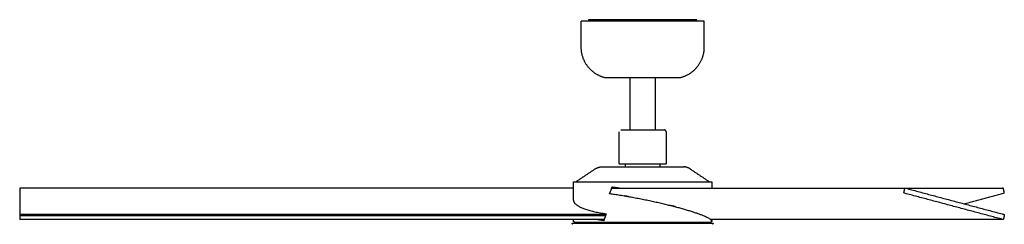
# Model space of a CAD drawing. Header units: millimetres. Extents: x 2334 to 4903, y -719 to 879.
# Tile 2 of 2: x 3860 to 4903, y -719 to -502. Entities that reach past the tile are written whole.
import ezdxf

# ---------------------------------------------------------------- set-up
doc = ezdxf.new("R2010")
doc.units = ezdxf.units.MM
doc.layers.add('Make2D$Visible$Curvas', color=7, linetype='Continuous')

msp = doc.modelspace()

# ---------------------------------------------------------------- linework, layer by layer
at = {"layer": 'Make2D$Visible$Curvas', "color": 7, "lineweight": -3, "true_color": 0xffffff}
for points, weights, knots in [([(4585.100832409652, -503.3272019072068), (4585.100832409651, -503.3272019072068), (4520.100832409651, -503.3272019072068), (4455.100832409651, -503.3272019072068), (4455.100832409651, -503.3272019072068)], [1, 0.7071067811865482, 1, 0.7071067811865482, 1], [0, 0, 0, 102.1017612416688, 102.1017612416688, 204.2035224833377, 204.2035224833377, 204.2035224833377]), ([(4480.100832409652, -563.3272019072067), (4469.074294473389, -560.5362348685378), (4462.087563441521, -551.5607334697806), (4455.100832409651, -542.5852320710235), (4455.100832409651, -531.2109612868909)], [1.000000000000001, 0.8945528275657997, 0.8945528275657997, 0.8945528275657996, 1.000000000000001], [0, 0, 0, 22.74854156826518, 22.74854156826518, 45.49708313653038, 45.49708313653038, 45.49708313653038]), ([(4585.100832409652, -531.2109612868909), (4585.100832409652, -542.5852320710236), (4578.114101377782, -551.5607334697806), (4571.127370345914, -560.5362348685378), (4560.100832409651, -563.3272019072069)], [1.000000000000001, 0.8945528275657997, 0.8945528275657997, 0.8945528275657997, 1.000000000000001], [0, 0, 0, 22.74854156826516, 22.74854156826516, 45.49708313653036, 45.49708313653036, 45.49708313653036]), ([(4560.100832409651, -563.3272019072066), (4560.100832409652, -563.3272019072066), (4520.100832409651, -563.3272019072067), (4480.100832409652, -563.3272019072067), (4480.100832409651, -563.3272019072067)], [1, 0.7071067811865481, 1, 0.7071067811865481, 1], [-125.663706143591, -125.663706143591, -125.663706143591, -62.83185307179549, -62.83185307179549, 0, 0, 0]), ([(4497.176342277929, -618.7194196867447), (4497.176342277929, -618.7194196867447), (4503.890769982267, -618.7194196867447), (4510.605197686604, -618.7194196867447), (4520.100832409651, -618.7194196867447), (4529.596467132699, -618.7194196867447), (4536.310894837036, -618.7194196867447), (4543.025322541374, -618.7194196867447), (4543.025322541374, -618.7194196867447)], [1, 0.8535533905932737, 0.8535533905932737, 0.8535533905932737, 1, 0.8535533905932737, 0.8535533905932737, 0.8535533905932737, 1], [0, 0, 0, 18.99126944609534, 18.99126944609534, 37.98253889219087, 37.98253889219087, 56.97380833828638, 56.97380833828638, 75.96507778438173, 75.96507778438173, 75.96507778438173]), ([(4545.077646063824, -620.7717432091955), (4545.077646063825, -619.921642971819), (4544.476534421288, -619.3205313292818), (4543.87542277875, -618.7194196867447), (4543.025322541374, -618.7194196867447)], [1, 0.8535533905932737, 0.8535533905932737, 0.8535533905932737, 1], [0, 0, 0, 1.700200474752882, 1.700200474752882, 3.400400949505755, 3.400400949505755, 3.400400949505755]), ([(4495.124018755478, -654.6929643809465), (4495.124018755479, -654.6929643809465), (4520.100832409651, -654.6929643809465), (4545.077646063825, -654.6929643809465), (4545.077646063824, -654.6929643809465)], [1, 0.7071067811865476, 1, 0.7071067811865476, 1], [0, 0, 0, 39.23348714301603, 39.23348714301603, 78.46697428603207, 78.46697428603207, 78.46697428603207]), ([(4476.28267366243, -657.8272019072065), (4476.28267366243, -657.8272019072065), (4520.100832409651, -657.8272019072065), (4563.918991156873, -657.8272019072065), (4563.918991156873, -657.8272019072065)], [1, 0.7071067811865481, 1, 0.7071067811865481, 1], [-137.658805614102, -137.658805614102, -137.658805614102, -68.82940280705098, -68.82940280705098, 0, 0, 0]), ([(4446.858376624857, -673.5775025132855), (4446.858376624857, -673.5775025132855), (4520.100832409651, -673.5775025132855), (4593.343288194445, -673.5775025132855), (4593.343288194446, -673.5775025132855)], [1, 0.7071067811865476, 1, 0.7071067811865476, 1], [-230.097961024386, -230.097961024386, -230.097961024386, -115.048980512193, -115.048980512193, 0, 0, 0]), ([(4593.145561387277, -714.7814902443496), (4590.298619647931, -709.7488808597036), (4556.722060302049, -700.7979199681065), (4521.147352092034, -691.3142853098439), (4485.071809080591, -686.3692506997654)], [0.861164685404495, 0.820167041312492, 1, 0.8114826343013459, 0.8656393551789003], [-162.4202043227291, -162.4202043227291, -162.4202043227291, -83.53336710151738, -83.53336710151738, 0, 0, 0]), ([(4502.738890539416, -689.1129109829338), (4502.597474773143, -689.0823070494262), (4502.459712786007, -689.050516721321), (4500.640270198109, -688.6306572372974), (4500.682817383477, -688.4178550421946)], [0.9645882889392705, 0.980461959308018, 1, 0.7916504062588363, 1], [-4.875715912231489, -4.875715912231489, -4.875715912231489, -4.567527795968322, -4.567527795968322, -1.281073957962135, -1.281073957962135, -1.281073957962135]), ([(4501.024725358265, -688.3456209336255), (4501.98944148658, -688.3456209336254), (4503.808884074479, -688.7654804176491), (4505.628326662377, -689.1853399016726), (4505.585779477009, -689.3981420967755)], [1, 0.7916504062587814, 1, 0.7916504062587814, 1], [-7.853981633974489, -7.853981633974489, -7.853981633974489, -4.567527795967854, -4.567527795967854, -1.281073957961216, -1.281073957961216, -1.281073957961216]), ([(4549.965600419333, -698.7630739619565), (4550.930316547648, -698.7630739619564), (4552.749759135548, -699.1829334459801), (4554.569201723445, -699.6027929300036), (4554.526654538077, -699.8155951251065)], [1, 0.7916504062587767, 1, 0.7916504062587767, 1], [-7.853981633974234, -7.853981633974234, -7.853981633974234, -4.567527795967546, -4.567527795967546, -1.281073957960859, -1.281073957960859, -1.281073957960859]), ([(3860.100832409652, -708.0691180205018), (3860.100832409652, -708.0691180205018), (3860.100832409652, -708.4715508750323), (3860.100832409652, -708.873983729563), (3860.100832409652, -709.2712766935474)], [1, 0.8641799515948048, 1, 0.8641799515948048, 1], [0.06717725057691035, 0.06717725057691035, 0.06717725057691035, 0.9052492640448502, 0.9052492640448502, 1.74332127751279, 1.74332127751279, 1.74332127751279]), ([(4902.611165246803, -708.0691180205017), (4903.011906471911, -708.0691180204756), (4903.209717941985, -708.4715508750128), (4903.407529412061, -708.8739837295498), (4903.202073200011, -709.2712766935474)], [1, 0.8641799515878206, 1, 0.8641799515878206, 1], [0.06717725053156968, 0.06717725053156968, 0.06717725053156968, 0.9052492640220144, 0.9052492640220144, 1.743321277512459, 1.743321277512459, 1.743321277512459]), ([(4445.509989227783, -717.3272019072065), (4445.509989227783, -717.3272019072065), (4520.100832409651, -717.3272019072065), (4594.691675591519, -717.3272019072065), (4594.69167559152, -717.3272019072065)], [1, 0.7071067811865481, 1, 0.7071067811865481, 1], [-234.3340449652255, -234.3340449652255, -234.3340449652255, -117.1670224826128, -117.1670224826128, 0, 0, 0])]:
    msp.add_rational_spline(points, weights, degree=2, knots=knots, dxfattribs=at)
for points, degree in [([(4455.100832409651, -531.210961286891), (4455.100832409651, -503.3272019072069)], 1), ([(4462.600832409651, -501.8677626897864), (4462.600832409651, -503.3272019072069)], 1), ([(4491.600832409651, -501.8677626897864), (4465.600832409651, -501.8677626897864)], 1), ([(4491.600832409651, -501.8677626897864), (4491.600832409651, -503.3272019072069)], 1), ([(4497.600832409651, -501.8677626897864), (4491.600832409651, -501.8677626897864)], 1), ([(4542.600832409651, -501.8677626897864), (4497.600832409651, -501.8677626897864)], 1), ([(4497.600832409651, -501.8677626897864), (4497.600832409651, -503.3262250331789)], 1), ([(4542.600832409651, -501.8677626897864), (4542.600832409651, -503.3272019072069)], 1), ([(4548.600161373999, -501.8677626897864), (4542.600832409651, -501.8677626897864)], 1), ([(4548.600832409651, -503.3272019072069), (4548.600832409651, -501.8677626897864)], 1), ([(4574.600832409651, -501.8677626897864), (4548.605773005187, -501.8677626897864)], 1), ([(4577.600832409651, -503.3267998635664), (4577.600832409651, -501.8677626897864)], 1), ([(4585.100832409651, -503.3272019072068), (4585.100832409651, -531.210961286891)], 1), ([(4506.854883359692, -618.7272019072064), (4506.854883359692, -563.3272019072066)], 1), ([(4533.346781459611, -563.3272019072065), (4533.346781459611, -618.7272019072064)], 1), ([(4495.124018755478, -654.6929643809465), (4495.124018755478, -620.7717432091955)], 1), ([(4545.077646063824, -620.7717432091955), (4545.077646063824, -654.6929643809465)], 1), ([(4501.982076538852, -657.8272019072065), (4501.982076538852, -654.6929643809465)], 1), ([(4538.21958828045, -654.6929643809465), (4538.21958828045, -657.8272019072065)], 1), ([(4449.370891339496, -673.5747822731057), (4469.896184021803, -659.8634841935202)], 1), ([(4570.3054807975, -659.8634841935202), (4590.835519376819, -673.5779526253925)], 1), ([(4446.858376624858, -693.0759333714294), (4446.858376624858, -673.5775025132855)], 1), ([(4593.343288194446, -673.5775025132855), (4593.343288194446, -680.3773459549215)], 1), ([(3860.100832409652, -680.4029758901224), (3860.100832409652, -708.0691180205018)], 1), ([(4446.861128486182, -680.4029758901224), (3860.100832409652, -680.4029758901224)], 1), ([(4487.362480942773, -680.377345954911), (4798.567248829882, -680.3773459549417)], 1), ([(4797.041572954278, -684.5626901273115), (4797.723419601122, -681.1523949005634)], 1), ([(4901.481583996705, -713.4309909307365), (4797.690588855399, -685.7620112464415)], 1), ([(4798.567248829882, -680.3773459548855), (4901.634415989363, -680.3773459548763)], 1), ([(4798.762062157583, -680.4029758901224), (4902.553057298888, -708.0719555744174)], 1), ([(4860.687890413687, -696.9113876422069), (4902.511075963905, -685.7620112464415)], 1), ([(4903.160091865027, -684.5626901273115), (4902.478245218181, -681.1523949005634)], 1), ([(3860.100832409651, -708.0691180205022), (4481.303089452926, -708.0691180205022)], 1), ([(3860.100832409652, -708.0719555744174), (3860.104205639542, -708.0719555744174)], 1), ([(3860.100832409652, -709.2712766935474), (3860.100832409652, -712.6815719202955)], 1), ([(3860.100832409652, -709.2712766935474), (4480.861453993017, -709.2712766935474)], 1), ([(4903.202073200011, -709.2712766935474), (4902.520226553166, -712.6815719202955)], 1), ([(4479.374342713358, -713.4566208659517), (3860.100832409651, -713.4566208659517)], 1), ([(4446.858376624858, -714.9522019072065), (4446.858376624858, -713.4555804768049)], 1), ([(4448.355083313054, -716.4522019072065), (4448.355083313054, -716.4522019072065), (4450.285063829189, -716.4522019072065), (4453.819445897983, -716.4522019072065)], 3), ([(4469.371255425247, -716.4522019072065), (4476.004037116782, -716.4522019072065), (4491.934346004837, -716.4522019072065), (4520.100832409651, -716.4522019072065), (4548.267318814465, -716.4522019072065), (4564.197627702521, -716.4522019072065), (4570.830409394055, -716.4522019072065)], 3), ([(4501.962901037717, -717.3272019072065), (4501.962901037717, -716.4511218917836)], 1), ([(4538.238763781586, -716.4522019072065), (4538.238763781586, -717.3272019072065)], 1), ([(4586.382218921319, -716.4522019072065), (4590.000837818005, -716.4522019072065), (4591.937666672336, -716.4522019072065), (4591.843288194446, -716.4522019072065)], 3), ([(4591.038212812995, -712.8765748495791), (4591.038224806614, -712.8743584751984), (4591.038236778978, -712.8721421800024), (4591.038248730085, -712.8699259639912)], 3), ([(4901.676397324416, -713.4566208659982), (4591.865546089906, -713.4566208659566)], 1), ([(4593.343288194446, -713.4566208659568), (4593.343288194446, -714.9522019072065)], 1)]:
    msp.add_open_spline(points, degree=degree, dxfattribs=at)
for points, weights in [([(4465.600832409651, -501.8677626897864), (4462.600832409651, -501.8677626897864), (4462.600832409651, -501.8677626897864)], [1, 0.7071067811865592, 1]), ([(4577.600832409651, -501.8677626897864), (4577.600832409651, -501.8677626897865), (4574.600832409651, -501.8677626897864)], [1, 0.7071067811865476, 1]), ([(4469.896184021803, -659.8634841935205), (4472.796342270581, -657.9261216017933), (4476.282673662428, -657.8272019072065)], [0.861842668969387, 0.8870053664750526, 0.9885512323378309]), ([(4570.3054807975, -659.8634841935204), (4567.405322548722, -657.9261216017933), (4563.918991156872, -657.8272019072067)], [0.8618426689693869, 0.8870053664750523, 0.9885512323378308]), ([(4485.071809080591, -686.3692506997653), (4486.449514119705, -682.8261417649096), (4487.858080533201, -679.0380196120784)], [0.8656393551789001, 0.8634387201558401, 0.8616387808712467]), ([(4494.868490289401, -680.3773459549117), (4491.22400055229, -679.8087750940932), (4487.753478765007, -679.3201319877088)], [0.855770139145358, 0.8581740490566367, 0.8631848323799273]), ([(4487.858080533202, -679.0380196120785), (4492.1354014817, -679.6511413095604), (4496.648330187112, -680.37736640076)], [0.8616387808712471, 0.8562187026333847, 0.8544319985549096]), ([(4500.682817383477, -688.4178550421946), (4500.697259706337, -688.3456209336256), (4501.024725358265, -688.3456209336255)], [1, 0.9673561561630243, 1]), ([(4586.439602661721, -680.4029758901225), (4586.535744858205, -680.3773459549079), (4586.63441598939, -680.3773459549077)], [1, 0.993571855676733, 1]), ([(4586.63441598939, -680.3773459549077), (4586.736351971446, -680.3773459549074), (4586.835501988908, -680.404676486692)], [1, 0.9605182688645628, 0.9353775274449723]), ([(4797.690588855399, -685.7620112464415), (4796.846759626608, -685.5370601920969), (4797.041572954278, -684.5626901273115)], [1, 0.707106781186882, 1]), ([(4797.723419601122, -681.1523949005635), (4797.878381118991, -680.3773459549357), (4798.567248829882, -680.3773459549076)], [1, 0.7826081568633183, 1]), ([(4798.567248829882, -680.3773459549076), (4798.665919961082, -680.3773459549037), (4798.762062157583, -680.4029758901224)], [1, 0.9935718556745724, 1]), ([(4901.634415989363, -680.3773459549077), (4901.535744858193, -680.3773459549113), (4901.439602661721, -680.4029758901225)], [1, 0.9935718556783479, 1]), ([(4902.478245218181, -681.1523949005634), (4902.323283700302, -680.3773459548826), (4901.634415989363, -680.3773459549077)], [1, 0.7826081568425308, 1]), ([(4902.511075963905, -685.7620112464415), (4903.354905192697, -685.5370601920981), (4903.160091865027, -684.5626901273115)], [1, 0.7071067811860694, 1]), ([(4446.858376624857, -693.0759333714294), (4446.858376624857, -702.4915247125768), (4481.527589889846, -707.4502591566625)], [1, 0.8125817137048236, 0.8650161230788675]), ([(4505.24387150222, -689.4703762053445), (4504.946040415, -689.4703762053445), (4504.453554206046, -689.4099538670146)], [1, 0.9248544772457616, 0.9039144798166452]), ([(4505.585779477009, -689.3981420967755), (4505.571337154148, -689.4703762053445), (4505.24387150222, -689.4703762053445)], [1, 0.9673561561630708, 1]), ([(4549.926368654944, -699.0395812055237), (4549.60887542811, -698.9094162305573), (4549.623692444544, -698.8353080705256)], [0.8997484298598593, 0.9160415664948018, 1]), ([(4549.623692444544, -698.8353080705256), (4549.638134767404, -698.7630739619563), (4549.965600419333, -698.7630739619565)], [1, 0.9673561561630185, 1]), ([(4481.527589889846, -707.4502591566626), (4480.206245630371, -710.996062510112), (4478.920821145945, -714.7814902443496)], [0.8650161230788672, 0.8628939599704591, 0.861164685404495]), ([(4554.184746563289, -699.8878292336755), (4553.603920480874, -699.8878292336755), (4552.48017360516, -699.688105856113)], [1, 0.8632187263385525, 0.9060309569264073]), ([(4554.526654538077, -699.8155951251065), (4554.512212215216, -699.8878292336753), (4554.184746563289, -699.8878292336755)], [1, 0.9673561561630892, 1]), ([(4902.553057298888, -708.0719555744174), (4902.58205931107, -708.0691180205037), (4902.611165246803, -708.0691180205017)], [1, 0.9991069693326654, 1]), ([(3860.100832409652, -712.6815719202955), (3860.100832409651, -713.4566208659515), (3860.100832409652, -713.4566208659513)], [1, 0.7826081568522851, 1]), ([(4445.468922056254, -717.6260758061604), (4445.468922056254, -717.4738174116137), (4445.509989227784, -717.3272019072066)], [1, 0.9461493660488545, 0.9121004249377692]), ([(4446.121108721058, -718.6360330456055), (4445.468922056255, -718.3416313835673), (4445.468922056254, -717.6260758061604)], [0.8820380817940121, 0.7889663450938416, 1]), ([(4448.353617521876, -716.4521943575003), (4446.858376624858, -716.4474503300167), (4446.858376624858, -714.9522019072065)], [0.9986896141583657, 0.7077634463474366, 1]), ([(4453.819445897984, -716.4522019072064), (4459.280515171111, -716.4522019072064), (4469.371255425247, -716.4522019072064)], [0.8873251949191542, 0.8535533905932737, 0.8535533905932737]), ([(4478.920821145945, -714.7814902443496), (4475.047542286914, -714.1735297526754), (4471.541236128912, -713.4566208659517)], [0.861164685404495, 0.8559956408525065, 0.8543370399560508]), ([(4475.085600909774, -713.4567009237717), (4477.052319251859, -713.8294683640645), (4479.129663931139, -714.1687472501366)], [0.8556058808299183, 0.857113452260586, 0.8597283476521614]), ([(4570.830409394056, -716.4522019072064), (4580.921149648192, -716.4522019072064), (4586.382218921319, -716.4522019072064)], [0.8535533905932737, 0.8535533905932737, 0.887325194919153]), ([(4593.343288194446, -714.9522019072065), (4593.343288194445, -716.4522019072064), (4591.843288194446, -716.4522019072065)], [1, 0.7071067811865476, 1]), ([(4593.183691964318, -713.4566208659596), (4593.165645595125, -714.1153876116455), (4593.145561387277, -714.7814902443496)], [0.8617843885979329, 0.8614684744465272, 0.8611646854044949]), ([(4594.732742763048, -717.6260758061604), (4594.732742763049, -718.3416313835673), (4594.080556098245, -718.6360330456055)], [1, 0.7889663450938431, 0.8820380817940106]), ([(4594.732742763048, -717.6260758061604), (4594.732742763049, -717.4738174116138), (4594.691675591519, -717.3272019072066)], [1, 0.9461493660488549, 0.9121004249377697]), ([(4901.676397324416, -713.4566208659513), (4901.577726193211, -713.4566208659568), (4901.481583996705, -713.4309909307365)], [1, 0.9935718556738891, 1]), ([(4902.520226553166, -712.6815719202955), (4902.365265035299, -713.456620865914), (4901.676397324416, -713.4566208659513)], [1, 0.7826081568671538, 1])]:
    msp.add_rational_spline(points, weights, degree=2, dxfattribs=at)

doc.saveas('drawing.dxf')
